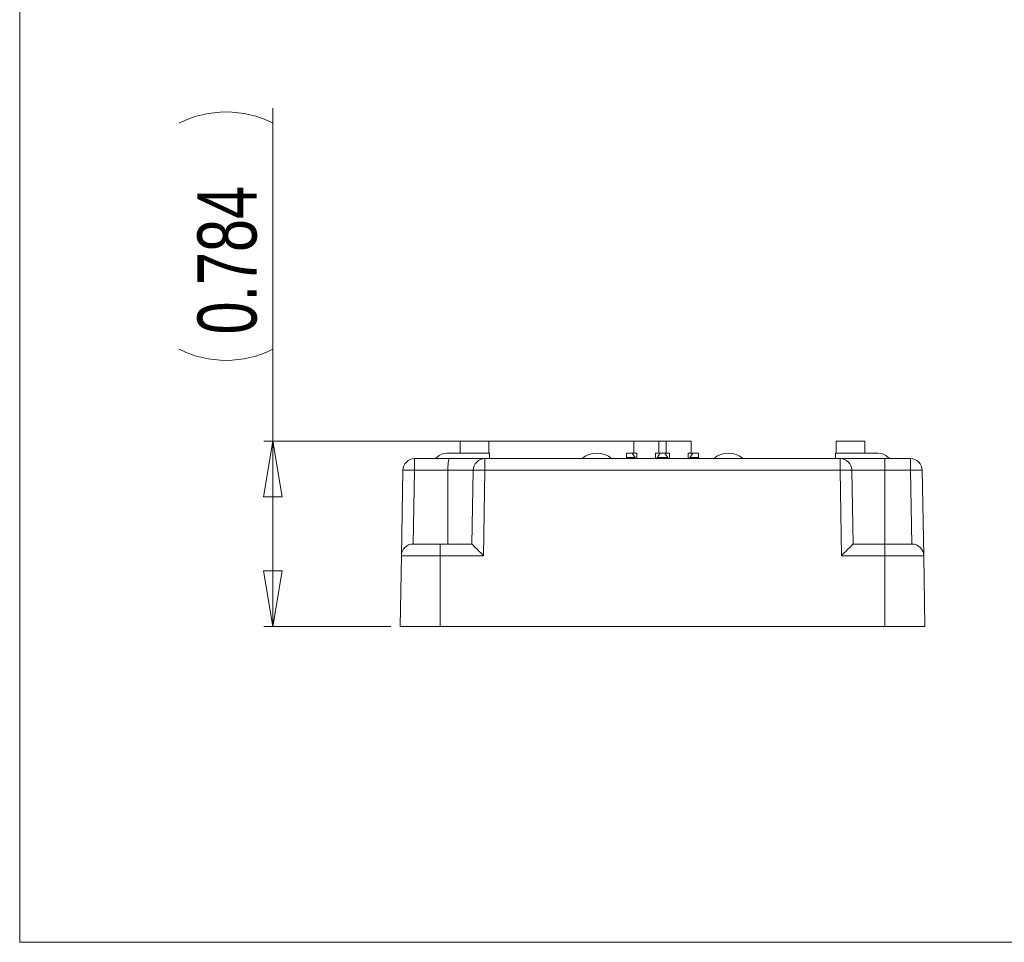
# Model space of a CAD drawing. Header units: inches. Extents: x 0.3 to 10.6, y 0.4 to 8.2.
# Tile 1 of 7: x 0.3 to 4.5, y 0.4 to 4.3. Entities that reach past the tile are written whole.
import ezdxf

# ---------------------------------------------------------------- set-up
doc = ezdxf.new("R2010")
doc.units = ezdxf.units.IN
doc.header["$MEASUREMENT"] = 0
doc.layers.add('FORMAT', color=7, linetype='Continuous', lineweight=0)
doc.styles.add('SLDTEXTSTYLE0', font='TXT', dxfattribs={"width": 0.75})
doc.dimstyles.new('SLDDIMSTYLE3', dxfattribs={"dimtxt": 0.25, "dimasz": 0.236, "dimexe": 0, "dimexo": 0.0625, "dimgap": 0.0625, "dimtad": 1, "dimtoh": 1, "dimdec": 3, "dimdsep": 46, "dimtxsty": 'SLDTEXTSTYLE0', "dimblk1": 'CLOSED', "dimblk2": 'CLOSED', "dimsah": 1, "dimcen": 0.09, "dimadec": 0, "dimazin": 0, "dimtfac": 1, "dimtofl": 0, "dimtmove": 0, "dimatfit": 3, "dimldrblk": 'CLOSED', "dimfxl": 0, "dimtolj": 1, "dimtzin": 12, "dimarcsym": 0})

# ---------------------------------------------------------------- blocks, each defined once
blk = doc.blocks.new('_Closed')
at = {"color": 0, "linetype": 'ByBlock', "lineweight": -2}
for p, q in [((-1, 0.166667), (0, 0)), ((-1, 0.166667), (-1, -0.166667)), ((0, 0), (-1, -0.166667)), ((0, 0), (-1, 0))]:
    blk.add_line(p, q, dxfattribs=at)
blk = doc.blocks.new('*D8')
at = {"layer": 'FORMAT'}
for p, q in [((1.4011, 2.5109), (1.4011, 3.9177)), ((3.1015, 2.5109), (1.3621, 2.5109)), ((1.4011, 1.7265), (1.4011, 2.5109)), ((1.8999, 1.7265), (1.3621, 1.7265))]:
    blk.add_line(p, q, dxfattribs=at)
for centre, start, end in [((1.2027, 3.4583), 63.4349, 116.5651), ((1.2027, 3.2958), 243.4349, 296.5651)]:
    blk.add_arc(centre, 0.4437, start, end, dxfattribs=at)
at = {"layer": 'FORMAT', "xscale": 0.236, "yscale": 0.236}
for p, rotation in [((1.4011, 2.5109, -0.0715), 90.0000000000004), ((1.4011, 1.7265, -0.0715), 270.0000000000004)]:
    blk.add_blockref('_Closed', p, dxfattribs=dict(at, rotation=rotation))
at = {"layer": 'FORMAT', "insert": (1.0818, 2.9615), "char_height": 0.25, "attachment_point": 1, "rotation": 90, "style": 'SLDTEXTSTYLE0'}
blk.add_mtext('0.784', dxfattribs=at)

msp = doc.modelspace()

# ---------------------------------------------------------------- linework, layer by layer
at = {"color": 8, "linetype": 'Continuous', "lineweight": 0}
for p in [(0.3299, 8.1921), (10.6299, 0.3921)]:
    msp.add_line(p, (0.3299, 0.3921), dxfattribs=at)
at = {"color": 7, "linetype": 'Continuous', "lineweight": 15}
for p, q in [((2.1928, 2.4598), (2.1928, 2.5109)), ((2.1928, 2.5109), (2.3141, 2.5109)), ((2.3141, 2.5109), (2.3141, 2.4598)), ((2.9271, 2.5109), (3.0326, 2.5109)), ((2.9271, 2.5109), (2.9271, 2.4598)), ((3.0326, 2.4598), (3.0326, 2.5109)), ((3.0649, 2.5109), (3.0649, 2.4598)), ((3.0649, 2.5109), (3.1704, 2.5109)), ((3.1704, 2.4598), (3.1704, 2.5109)), ((3.783, 2.5109), (3.9042, 2.5109)), ((3.783, 2.5109), (3.783, 2.4598)), ((3.9042, 2.5109), (3.9042, 2.4598)), ((2.3169, 2.4598), (2.1365, 2.4598)), ((2.3169, 2.4365), (2.3169, 2.4598)), ((2.9208, 2.4598), (2.8971, 2.4598)), ((2.8971, 2.4598), (2.8971, 2.4421)), ((2.9208, 2.4598), (2.9405, 2.4598)), ((2.9405, 2.4598), (2.9405, 2.4365)), ((3.0192, 2.4365), (3.0192, 2.4598)), ((3.0192, 2.4598), (3.0388, 2.4598)), ((3.0586, 2.4598), (3.0388, 2.4598)), ((3.0586, 2.4598), (3.0782, 2.4598)), ((3.0782, 2.4598), (3.0782, 2.4365)), ((3.157, 2.4365), (3.157, 2.4598)), ((3.157, 2.4598), (3.1766, 2.4598)), ((3.2003, 2.4598), (3.1766, 2.4598)), ((3.2003, 2.4598), (3.2003, 2.4421)), ((3.7802, 2.4598), (3.9606, 2.4598)), ((3.7802, 2.4365), (3.7802, 2.4598)), ((2.0204, 2.4365), (2.0005, 2.4365)), ((2.0005, 2.4365), (2.0005, 2.3874)), ((2.0204, 2.4365), (2.0204, 2.4365)), ((2.1464, 2.4365), (2.0205, 2.4365)), ((2.0944, 2.4421), (2.0889, 2.4365)), ((2.1464, 2.4365), (2.2978, 2.4365)), ((2.3178, 2.4365), (2.2978, 2.4365)), ((2.2978, 2.4365), (2.2978, 2.3874)), ((3.7798, 2.4365), (2.3178, 2.4365)), ((2.9326, 2.4421), (2.8971, 2.4421)), ((2.8971, 2.4421), (2.8971, 2.4365)), ((3.0704, 2.4421), (3.027, 2.4421)), ((3.1648, 2.4421), (3.2003, 2.4421)), ((3.2003, 2.4421), (3.2003, 2.4365)), ((3.7998, 2.4365), (3.7798, 2.4365)), ((3.7998, 2.3874), (3.7998, 2.4365)), ((3.7998, 2.4365), (3.9895, 2.4365)), ((4.0774, 2.4365), (3.9895, 2.4365)), ((4.0027, 2.4421), (4.0082, 2.4365)), ((4.0974, 2.4365), (4.0774, 2.4365)), ((4.0774, 2.4365), (4.0774, 2.4365)), ((4.0974, 2.3874), (4.0974, 2.4365)), ((1.9442, 2.0264), (1.9505, 2.3874)), ((1.9942, 2.0755), (2.0005, 2.3874)), ((2.0005, 2.3874), (2.141, 2.3874)), ((2.141, 2.3874), (2.2478, 2.3874)), ((2.2478, 2.3874), (2.2424, 2.0755)), ((2.2978, 2.3874), (2.2915, 2.0264)), ((2.2978, 2.3874), (3.7998, 2.3874)), ((3.8061, 2.0264), (3.7998, 2.3874)), ((3.8552, 2.0755), (3.8498, 2.3874)), ((3.8498, 2.3874), (3.9888, 2.3874)), ((3.9888, 2.3874), (4.0974, 2.3874)), ((4.0974, 2.3874), (4.1037, 2.0755)), ((4.1474, 2.3874), (4.1537, 2.0264)), ((2.1089, 2.0755), (2.1089, 2.0264)), ((2.2424, 2.0755), (2.1089, 2.0755)), ((3.9889, 2.0755), (3.8552, 2.0755)), ((3.9889, 2.0264), (3.9889, 2.0755)), ((1.9389, 1.7265), (1.9442, 2.0264)), ((2.1089, 2.0264), (1.9442, 2.0264)), ((2.1089, 2.0264), (2.1089, 1.7265)), ((2.2915, 2.0264), (2.1089, 2.0264)), ((3.9889, 2.0264), (3.8061, 2.0264)), ((3.9889, 1.7265), (3.9889, 2.0264)), ((4.1537, 2.0264), (3.9889, 2.0264)), ((4.1537, 2.0264), (4.1589, 1.7265)), ((2.1089, 1.7265), (1.9389, 1.7265)), ((2.1089, 1.7265), (3.9889, 1.7265)), ((4.1589, 1.7265), (3.9889, 1.7265))]:
    msp.add_line(p, q, dxfattribs=at)
at = {"color": 7, "linetype": 'Continuous', "lineweight": 15, "flags": 128}
msp.add_lwpolyline([(2.1404, 2.0755), (2.1409, 2.3378), (2.141, 2.3874)], dxfattribs=at)
at = {"color": 7, "linetype": 'Continuous', "lineweight": 15}
for centre, radius, start, end in [((2.1365, 2.4007), 0.059, 89.9999, 135.4656), ((2.7708, 2.3613), 0.0984, 49.7968, 130.2032), ((3.055, 2.5368), 0.1547, 209.8587, 217.7231), ((2.6669, 2.6959), 0.4406, 324.8292, 327.589), ((3.1928, 2.5368), 0.1547, 209.8589, 217.723), ((2.8047, 2.6959), 0.4406, 324.8292, 327.5889), ((3.3274, 2.3613), 0.0984, 49.7968, 130.2032), ((3.9606, 2.4007), 0.059, 44.5344, 90.0001), ((2.0005, 2.3865), 0.05, 90, 179), ((2.2978, 2.3865), 0.05, 90, 179), ((3.7998, 2.3865), 0.05, 1, 90), ((4.0974, 2.3865), 0.05, 1, 90), ((1.9755, 1.671), 0.7168, 88.0016, 91.9984), ((2.2728, 1.671), 0.7168, 88.0016, 91.9984), ((3.8248, 1.671), 0.7168, 88.0016, 91.9984), ((4.1224, 1.671), 0.7168, 88.0016, 91.9984), ((1.9942, 2.0255), 0.05, 90, 179), ((4.1037, 2.0255), 0.05, 1, 90)]:
    msp.add_arc(centre, radius, start, end, dxfattribs=at)
for centre, major_axis, ratio, start_param, end_param in [((2.9921, 2.4821), (0, 0.0725), 0.984022, 2.155469, 2.258135), ((2.9675, 2.4821), (0, 0.0725), 0.984022, 4.02505, 4.127717), ((3.1299, 2.4821), (0, 0.0725), 0.984022, 2.155469, 2.258135), ((3.1053, 2.4821), (0, 0.0725), 0.984022, 4.02505, 4.127717), ((2.2915, 2.0255), (-0.0491, 0.05), 0.008726, 4.721268, 6.274611), ((3.8061, 2.0255), (0.0491, 0.05), 0.008726, 0.008574, 1.561917)]:
    msp.add_ellipse(centre, major_axis=major_axis, ratio=ratio, start_param=start_param, end_param=end_param, dxfattribs=at)
for points, knots in [([(2.1464, 2.4365), (2.1463, 2.4365), (2.1461, 2.4364), (2.1456, 2.4359), (2.1451, 2.4347), (2.1443, 2.4323), (2.1435, 2.4282), (2.1427, 2.4222), (2.1421, 2.4159), (2.1416, 2.4088), (2.1413, 2.4016), (2.1411, 2.3944), (2.1411, 2.3897), (2.141, 2.3874)], [0, 0, 0, 0, 0.048181, 0.106038, 0.173561, 0.250739, 0.397467, 0.500242, 0.611594, 0.717218, 0.817144, 0.911397, 1, 1, 1, 1]), ([(3.9895, 2.4365), (3.9895, 2.4365), (3.9894, 2.4364), (3.9894, 2.4358), (3.9893, 2.4348), (3.9893, 2.4335), (3.9892, 2.4319), (3.9892, 2.43), (3.9892, 2.428), (3.9891, 2.4257), (3.9891, 2.4233), (3.989, 2.4208), (3.989, 2.4181), (3.989, 2.4154), (3.989, 2.4127), (3.9889, 2.41), (3.9889, 2.4072), (3.9889, 2.4045), (3.9889, 2.4019), (3.9889, 2.3992), (3.9888, 2.3967), (3.9888, 2.3942), (3.9888, 2.3919), (3.9888, 2.3896), (3.9888, 2.3881), (3.9888, 2.3874)], [0, 0, 0, 0, 0.058956, 0.116506, 0.172648, 0.227384, 0.280713, 0.332635, 0.38315, 0.432258, 0.479959, 0.526253, 0.571139, 0.614618, 0.65669, 0.697355, 0.736612, 0.774462, 0.810904, 0.845939, 0.879566, 0.911786, 0.942598, 0.972003, 1, 1, 1, 1])]:
    msp.add_open_spline(points, degree=3, knots=knots, dxfattribs=at)
for points in [[(3.9887, 2.0755), (3.9888, 2.1795), (3.9888, 2.2834), (3.9888, 2.3874)], [(2.1089, 2.0755), (2.0456, 2.0755), (1.9942, 2.0755), (1.9942, 2.0755)], [(4.1037, 2.0755), (4.1037, 2.0755), (4.0523, 2.0755), (3.9889, 2.0755)]]:
    msp.add_open_spline(points, degree=3, dxfattribs=at)

# ---------------------------------------------------------------- dimensions: what is measured, and where the dimension line sits
at = {"layer": 'FORMAT'}
dim = msp.add_linear_dim(base=(1.4011, 2.5109), p1=(1.9389, 1.7265), p2=(3.1405, 2.5109), angle=90, text='(<>)', dimstyle='SLDDIMSTYLE3', dxfattribs=at)
dim.commit()
dim.dimension.update_dxf_attribs({"geometry": '*D8', "text_midpoint": (1.4011, 3.3771), "dimtype": 160})

doc.saveas('drawing.dxf')
